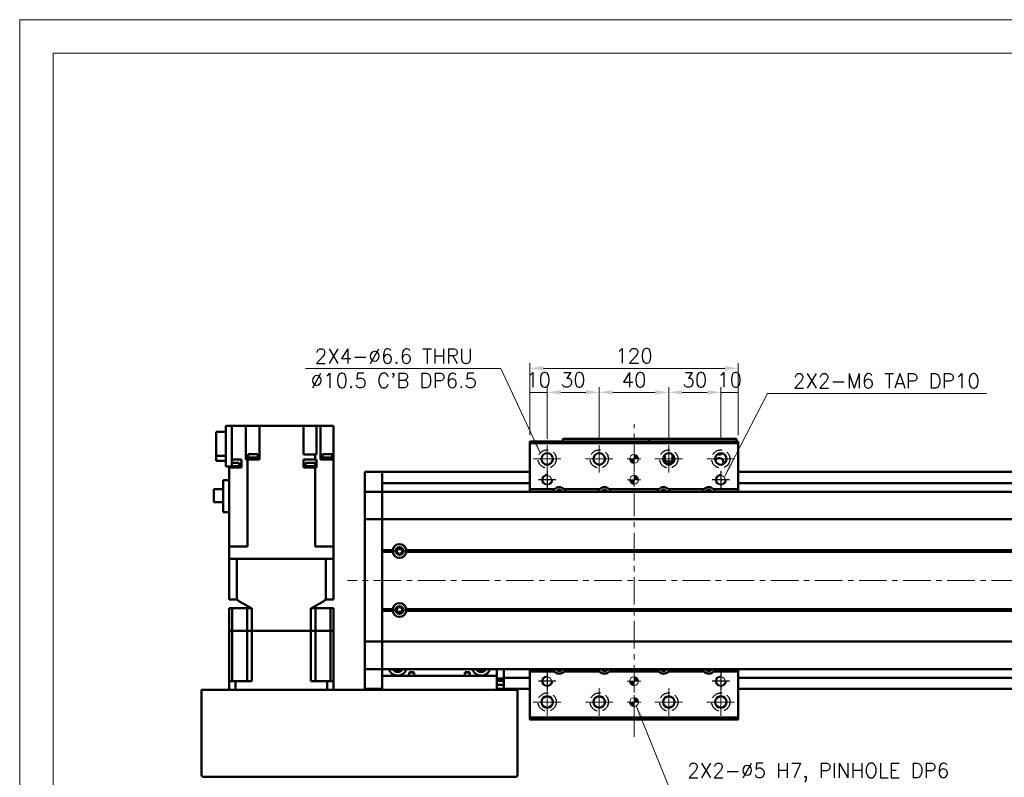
# Model space of a CAD drawing. Header units: millimetres. Extents: x 46891 to 50168, y 6223 to 9676.
# Tile 3 of 6: x 48547 to 49113, y 9239 to 9676. Entities that reach past the tile are written whole.
import ezdxf

# ---------------------------------------------------------------- set-up
doc = ezdxf.new("R2010")
doc.units = ezdxf.units.MM
doc.header["$LTSCALE"] = 0.5
doc.linetypes.add('CENTER', pattern=[50.8, 31.75, -6.35, 6.35, -6.35])
doc.linetypes.add('HIDDENX2', pattern=[19.05, 12.7, -6.35])
doc.layers.get('0').update_dxf_attribs({"lineweight": 20})
doc.layers.add('1', color=1, linetype='CENTER', lineweight=13)
doc.layers.add('외형선(ISO)', color=7, linetype='Continuous', lineweight=50)
doc.layers.add('2', color=2, linetype='HIDDENX2')
doc.layers.add('DIM', color=4, linetype='Continuous')
doc.styles.add('DSR TEXT', font='romans.shx', dxfattribs={"bigfont": 'whgtxt.shx'})
doc.styles.get("Standard").update_dxf_attribs({"font": 'romans.shx', "bigfont": 'whgtxt.shx'})
doc.dimstyles.new('DSR', dxfattribs={"dimscale": 2, "dimtxt": 3, "dimasz": 3, "dimexe": 0.5, "dimexo": 0.5, "dimgap": 0.5, "dimtad": 1, "dimdsep": 46, "dimtxsty": 'Standard', "dimcen": 2.5, "dimclrd": 4, "dimclre": 4, "dimclrt": 2, "dimadec": 0, "dimazin": 2, "dimtfac": 1, "dimtmove": 0, "dimatfit": 3, "dimfxl": 0, "dimlwd": -1, "dimlwe": -1, "dimarcsym": 0})

# ---------------------------------------------------------------- blocks, each defined once
blk = doc.blocks.new('A$C1C1952E1')
at = {"color": 1}
blk.add_lwpolyline([(0, 0), (420, 0), (420, 297), (0, 297)], close=True, dxfattribs=at)
at = {"color": 3}
blk.add_lwpolyline([(5, 5), (415, 5), (415, 292), (5, 292)], close=True, dxfattribs=at)
blk = doc.blocks.new('tap6')
blk.add_circle((0, 0), 2.5)
at = {"layer": 'DIM', "color": 1}
for p, q in [((-5.04, 0), (5.04, 0)), ((0, -5.04), (0, 5.04))]:
    blk.add_line(p, q, dxfattribs=at)
blk.add_arc((0, 0), 3, 263.303, 187.8802, dxfattribs=at)
blk = doc.blocks.new('A$C33E56CC6')
h = blk.add_hatch()
h.set_pattern_fill('ANSI31', color=256, style=0)
h.set_pattern_definition([(45, (-7065.45672, -6508.5399), (-0.0883883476, 0.0883883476), [])])
h.paths.add_polyline_path([(4, 6.5, 0.414214), (1.5, 4), (4, 4)])
h.paths.add_polyline_path([(6.5, 4), (4, 4), (4, 1.5, 0.414214)])
blk.add_circle((4, 4), 2.5)
at = {"layer": '1'}
for p, q in [((4, 0), (4, 8)), ((0, 4), (8, 4))]:
    blk.add_line(p, q, dxfattribs=at)
blk = doc.blocks.new('*D70')
at = {"color": 1, "linetype": 'ByBlock'}
for p, q in [((48840.29, 9436.32), (48840.29, 9464.07)), ((48850.29, 9461.07), (48840.29, 9461.07)), ((48850.29, 9434.32), (48850.29, 9464.07))]:
    blk.add_line(p, q, dxfattribs=at)
at = {"layer": 'Defpoints', "color": 0}
for p in [(48840.29, 9461.07), (48840.29, 9432.72), (48850.29, 9430.72)]:
    blk.add_point(p, dxfattribs=at)
at = {"color": 3, "insert": (48845.29, 9468.27), "char_height": 8.4, "attachment_point": 5, "style": 'DSR TEXT'}
blk.add_mtext('10', dxfattribs=at)
blk = doc.blocks.new('*D71')
at = {"color": 1, "linetype": 'ByBlock'}
for p, q in [((48850.29, 9434.32), (48850.29, 9464.07)), ((48872.49, 9461.07), (48858.09, 9461.07)), ((48880.29, 9434.32), (48880.29, 9464.07))]:
    blk.add_line(p, q, dxfattribs=at)
at = {"color": 1}
for points in [[(48858.09, 9462.37), (48858.09, 9459.77), (48850.29, 9461.07)], [(48872.49, 9462.37), (48872.49, 9459.77), (48880.29, 9461.07)]]:
    blk.add_solid(points, dxfattribs=at)
at = {"layer": 'Defpoints', "color": 0}
for p in [(48850.29, 9461.07), (48850.29, 9430.72), (48880.29, 9430.72)]:
    blk.add_point(p, dxfattribs=at)
at = {"color": 3, "insert": (48865.29, 9468.27), "char_height": 8.4, "attachment_point": 5, "style": 'DSR TEXT'}
blk.add_mtext('30', dxfattribs=at)
blk = doc.blocks.new('*D72')
at = {"color": 1, "linetype": 'ByBlock'}
for p, q in [((48880.29, 9434.32), (48880.29, 9464.07)), ((48888.09, 9461.07), (48912.49, 9461.07)), ((48920.29, 9434.32), (48920.29, 9464.07))]:
    blk.add_line(p, q, dxfattribs=at)
at = {"color": 1}
for points in [[(48888.09, 9462.37), (48888.09, 9459.77), (48880.29, 9461.07)], [(48912.49, 9462.37), (48912.49, 9459.77), (48920.29, 9461.07)]]:
    blk.add_solid(points, dxfattribs=at)
at = {"layer": 'Defpoints', "color": 0}
for p in [(48920.29, 9461.07), (48880.29, 9430.72), (48920.29, 9430.72)]:
    blk.add_point(p, dxfattribs=at)
at = {"color": 3, "insert": (48900.29, 9468.27), "char_height": 8.4, "attachment_point": 5, "style": 'DSR TEXT'}
blk.add_mtext('40', dxfattribs=at)
blk = doc.blocks.new('*D73')
at = {"color": 1, "linetype": 'ByBlock'}
for p, q in [((48920.29, 9434.32), (48920.29, 9464.07)), ((48928.09, 9461.07), (48942.49, 9461.07)), ((48950.29, 9434.32), (48950.29, 9464.07))]:
    blk.add_line(p, q, dxfattribs=at)
at = {"color": 1}
for points in [[(48928.09, 9462.37), (48928.09, 9459.77), (48920.29, 9461.07)], [(48942.49, 9462.37), (48942.49, 9459.77), (48950.29, 9461.07)]]:
    blk.add_solid(points, dxfattribs=at)
at = {"layer": 'Defpoints', "color": 0}
for p in [(48950.29, 9461.07), (48920.29, 9430.72), (48950.29, 9430.72)]:
    blk.add_point(p, dxfattribs=at)
at = {"color": 3, "insert": (48935.29, 9468.27), "char_height": 8.4, "attachment_point": 5, "style": 'DSR TEXT'}
blk.add_mtext('30', dxfattribs=at)
blk = doc.blocks.new('*D74')
at = {"color": 1, "linetype": 'ByBlock'}
for p, q in [((48950.29, 9434.32), (48950.29, 9464.07)), ((48950.29, 9461.07), (48960.29, 9461.07)), ((48960.29, 9436.32), (48960.29, 9464.07))]:
    blk.add_line(p, q, dxfattribs=at)
at = {"layer": 'Defpoints', "color": 0}
for p in [(48960.29, 9461.07), (48960.29, 9432.72), (48950.29, 9430.72)]:
    blk.add_point(p, dxfattribs=at)
at = {"color": 3, "insert": (48955.29, 9468.27), "char_height": 8.4, "attachment_point": 5, "style": 'DSR TEXT'}
blk.add_mtext('10', dxfattribs=at)
blk = doc.blocks.new('*D75')
at = {"color": 1, "linetype": 'ByBlock'}
for p, q in [((48840.29, 9436.32), (48840.29, 9477.88)), ((48960.29, 9436.32), (48960.29, 9477.88)), ((48952.49, 9474.88), (48848.09, 9474.88))]:
    blk.add_line(p, q, dxfattribs=at)
at = {"color": 1}
for points in [[(48848.09, 9476.18), (48848.09, 9473.58), (48840.29, 9474.88)], [(48952.49, 9476.18), (48952.49, 9473.58), (48960.29, 9474.88)]]:
    blk.add_solid(points, dxfattribs=at)
at = {"layer": 'Defpoints', "color": 0}
for p in [(48840.29, 9474.88), (48840.29, 9432.72), (48960.29, 9432.72)]:
    blk.add_point(p, dxfattribs=at)
at = {"color": 3, "insert": (48900.29, 9482.08), "char_height": 8.4, "attachment_point": 5, "style": 'DSR TEXT'}
blk.add_mtext('120', dxfattribs=at)

msp = doc.modelspace()

# ---------------------------------------------------------------- linework, layer by layer
at = {"layer": '1'}
for p, q in [((48900.28843, 9262.7159), (48900.28843, 9442.7159)), ((48850.28843, 9430.7159), (48850.28843, 9414.7159)), ((48880.28843, 9430.7159), (48880.28843, 9414.7159)), ((48920.28843, 9430.7159), (48920.28843, 9414.7159)), ((48842.28843, 9422.7159), (48858.28843, 9422.7159)), ((48872.28843, 9422.7159), (48888.28843, 9422.7159)), ((48912.28843, 9422.7159), (48928.28843, 9422.7159)), ((48942.28843, 9422.7159), (48958.28843, 9422.7159)), ((49655.28843, 9352.7159), (48735.28843, 9352.7159)), ((48850.28843, 9290.7159), (48850.28843, 9274.7159)), ((48880.28843, 9290.7159), (48880.28843, 9274.7159)), ((48920.28843, 9290.7159), (48920.28843, 9274.7159)), ((48950.28843, 9290.7159), (48950.28843, 9274.7159)), ((48842.28843, 9282.7159), (48858.28843, 9282.7159)), ((48872.28843, 9282.7159), (48888.28843, 9282.7159)), ((48912.28843, 9282.7159), (48928.28843, 9282.7159)), ((48942.28843, 9282.7159), (48958.28843, 9282.7159))]:
    msp.add_line(p, q, dxfattribs=at)
at = {"layer": '2'}
for centre in [(48850.28843, 9422.7159), (48880.28843, 9422.7159), (48920.28843, 9422.7159), (48950.28843, 9422.7159), (48850.28843, 9282.7159), (48880.28843, 9282.7159), (48920.28843, 9282.7159), (48950.28843, 9282.7159)]:
    msp.add_circle(centre, 5.25, dxfattribs=at)
at = {"layer": '외형선(ISO)'}
for p, q in [((48659.78843, 9424.58821), (48659.78843, 9438.41584)), ((48659.78843, 9438.41584), (48665.28843, 9438.41584)), ((48668.78843, 9441.8159), (48665.28843, 9441.8159)), ((48665.28843, 9441.8159), (48665.28843, 9418.3159)), ((48672.84841, 9441.8159), (48668.78843, 9441.8159)), ((48668.78843, 9418.3159), (48668.78843, 9441.8159)), ((48672.84841, 9441.8159), (48676.78035, 9441.8159)), ((48681.28843, 9441.8159), (48676.78035, 9441.8159)), ((48676.78035, 9441.8159), (48676.78035, 9422.3159)), ((48681.28843, 9441.8159), (48684.78843, 9441.8159)), ((48710.08843, 9441.8159), (48684.78843, 9441.8159)), ((48684.78843, 9422.3159), (48684.78843, 9441.8159)), ((48710.08843, 9441.8159), (48713.58843, 9441.8159)), ((48710.08843, 9425.3159), (48710.08843, 9441.8159)), ((48717.56706, 9441.8159), (48713.58843, 9441.8159)), ((48717.56706, 9441.8159), (48719.78843, 9441.8159)), ((48717.56706, 9425.3159), (48717.56706, 9441.8159)), ((48719.78843, 9441.8159), (48723.28843, 9441.8159)), ((48719.78843, 9422.3159), (48719.78843, 9441.8159)), ((48727.28843, 9441.8159), (48723.28843, 9441.8159)), ((48727.28843, 9422.3159), (48727.28843, 9441.8159)), ((48840.28843, 9432.7159), (48840.28843, 9431.7159)), ((48840.28843, 9432.7159), (48960.28843, 9432.7159)), ((48840.28843, 9431.7159), (48840.28843, 9405.2159)), ((48960.28843, 9431.7159), (48840.28843, 9431.7159)), ((48859.28843, 9434.21588), (48859.28843, 9434.21586)), ((48859.28843, 9434.21588), (48909.28843, 9434.21588)), ((48859.28843, 9432.7159), (48859.28843, 9434.21586)), ((48862.28843, 9434.21585), (48906.28843, 9434.21585)), ((48909.28843, 9434.21588), (48909.28843, 9434.21586)), ((48909.28843, 9434.21588), (48959.28843, 9434.21588)), ((48909.28843, 9434.21586), (48909.28843, 9432.7159)), ((48909.28843, 9432.7159), (48909.28843, 9434.21586)), ((48912.28843, 9434.21585), (48956.28843, 9434.21585)), ((48959.28843, 9434.21586), (48959.28843, 9432.7159)), ((48960.28843, 9431.7159), (48960.28843, 9432.7159)), ((48960.28843, 9431.7159), (48960.28843, 9432.7159)), ((48960.28843, 9405.2159), (48960.28843, 9431.7159)), ((48683.79247, 9425.5159), (48678.19247, 9425.5159)), ((48678.19247, 9423.5159), (48678.19247, 9425.5159)), ((48683.79247, 9423.5159), (48683.79247, 9425.5159)), ((48710.08843, 9425.3159), (48716.8478, 9425.3159)), ((48716.8478, 9425.3159), (48716.8478, 9422.3159)), ((48717.24711, 9425.3159), (48716.8478, 9425.3159)), ((48717.24711, 9425.3159), (48717.56706, 9425.3159)), ((48726.57714, 9425.5159), (48720.97714, 9425.5159)), ((48720.97714, 9423.5159), (48720.97714, 9425.5159)), ((48726.57714, 9423.5159), (48726.57714, 9425.5159)), ((48665.28843, 9424.58821), (48659.78843, 9424.58821)), ((48659.78843, 9421.61595), (48659.78843, 9424.58821)), ((48659.78843, 9421.61595), (48665.28843, 9421.61595)), ((48668.78843, 9422.3159), (48672.84841, 9422.3159)), ((48673.00352, 9420.5159), (48668.78843, 9420.5159)), ((48674.28378, 9422.3159), (48672.84841, 9422.3159)), ((48673.00352, 9418.5159), (48673.00352, 9420.5159)), ((48674.28378, 9417.8159), (48674.28378, 9422.3159)), ((48676.78035, 9422.3159), (48677.32976, 9422.3159)), ((48677.72907, 9422.3159), (48677.32976, 9422.3159)), ((48677.72907, 9372.2159), (48677.72907, 9422.3159)), ((48677.72907, 9422.3159), (48684.78843, 9422.3159)), ((48683.99247, 9422.8159), (48677.99247, 9422.8159)), ((48677.99247, 9422.3159), (48677.99247, 9422.8159)), ((48683.94247, 9423.5159), (48678.04247, 9423.5159)), ((48678.04247, 9422.8159), (48678.04247, 9423.5159)), ((48683.94247, 9422.8159), (48683.94247, 9423.5159)), ((48683.99247, 9422.3159), (48683.99247, 9422.8159)), ((48716.8478, 9422.3159), (48710.08843, 9422.3159)), ((48710.08843, 9422.3159), (48710.08843, 9417.8159)), ((48716.75119, 9420.5159), (48711.15119, 9420.5159)), ((48711.15119, 9418.5159), (48711.15119, 9420.5159)), ((48716.75119, 9418.5159), (48716.75119, 9420.5159)), ((48716.8478, 9422.3159), (48717.24711, 9422.3159)), ((48717.56706, 9422.3159), (48717.24711, 9422.3159)), ((48717.56706, 9417.8159), (48717.56706, 9422.3159)), ((48719.78843, 9422.3159), (48721.72845, 9422.3159)), ((48726.77714, 9422.8159), (48720.77714, 9422.8159)), ((48720.77714, 9422.3159), (48720.77714, 9422.8159)), ((48726.72714, 9423.5159), (48720.82714, 9423.5159)), ((48720.82714, 9422.8159), (48720.82714, 9423.5159)), ((48727.28843, 9422.3159), (48721.72845, 9422.3159)), ((48726.72714, 9422.8159), (48726.72714, 9423.5159)), ((48726.77714, 9422.3159), (48726.77714, 9422.8159)), ((48727.28843, 9372.2159), (48727.28843, 9422.3159)), ((48917.28843, 9421.34113), (48917.28843, 9424.09067)), ((48917.78843, 9421.21589), (48917.34905, 9421.21589)), ((48923.2278, 9421.21587), (48917.34906, 9421.21587)), ((48917.78843, 9424.86997), (48917.78843, 9421.21589)), ((48917.78843, 9421.21589), (48918.08843, 9421.21589)), ((48918.08843, 9421.21589), (48918.08843, 9425.17558)), ((48922.48843, 9421.21589), (48918.08843, 9421.21589)), ((48919.68843, 9419.81587), (48919.88843, 9419.81587)), ((48919.87545, 9419.44185), (48919.68843, 9419.81587)), ((48919.88843, 9420.21587), (48920.68843, 9420.21587)), ((48919.88843, 9419.81587), (48919.88843, 9420.21587)), ((48920.68843, 9420.21587), (48920.68843, 9419.81587)), ((48920.68843, 9419.81587), (48920.88843, 9419.81587)), ((48920.88843, 9419.81587), (48920.70142, 9419.44185)), ((48922.48843, 9425.17558), (48922.48843, 9421.21589)), ((48922.48843, 9421.21589), (48922.78843, 9421.21589)), ((48922.78843, 9421.21589), (48922.78843, 9424.86997)), ((48923.22781, 9421.21589), (48922.78843, 9421.21589)), ((48923.28843, 9421.34113), (48923.28843, 9424.09067)), ((48665.28843, 9418.3159), (48668.78843, 9418.3159)), ((48667.25352, 9417.8159), (48667.25352, 9418.3159)), ((48667.25352, 9417.8159), (48667.28843, 9417.8159)), ((48672.84841, 9417.8159), (48667.28843, 9417.8159)), ((48667.28843, 9372.2159), (48667.28843, 9417.8159)), ((48673.15352, 9418.5159), (48668.78843, 9418.5159)), ((48672.84841, 9417.8159), (48674.28378, 9417.8159)), ((48673.15352, 9417.8159), (48673.15352, 9418.5159)), ((48713.49865, 9417.8159), (48710.08843, 9417.8159)), ((48716.90119, 9418.5159), (48711.00119, 9418.5159)), ((48711.00119, 9417.8159), (48711.00119, 9418.5159)), ((48713.49865, 9417.8159), (48714.40372, 9417.8159)), ((48716.8478, 9417.8159), (48714.40372, 9417.8159)), ((48717.24711, 9417.8159), (48716.8478, 9417.8159)), ((48716.8478, 9372.2159), (48716.8478, 9417.8159)), ((48716.90119, 9417.8159), (48716.90119, 9418.5159)), ((48717.24711, 9417.8159), (48717.56706, 9417.8159)), ((48727.32335, 9418.5159), (48727.28843, 9418.5159)), ((48727.28843, 9417.8159), (48727.32335, 9417.8159)), ((48727.32335, 9417.8159), (48727.32335, 9418.5159)), ((48745.28843, 9412.2159), (48745.28843, 9415.2159)), ((48755.28843, 9415.2159), (48745.28843, 9415.2159)), ((48755.28843, 9412.2159), (48755.28843, 9415.2159)), ((48840.28843, 9415.2159), (48755.28843, 9415.2159)), ((48755.28843, 9415.2159), (48755.28843, 9412.2159)), ((49635.28843, 9415.2159), (48960.28843, 9415.2159)), ((48663.88843, 9392.1159), (48663.88843, 9410.4659)), ((48667.28843, 9410.4659), (48663.88843, 9410.4659)), ((48745.28843, 9412.2159), (48745.28843, 9410.35573)), ((48745.28843, 9410.35573), (48745.28843, 9409.44777)), ((48745.28843, 9409.44777), (48745.28843, 9404.1761)), ((48755.28843, 9412.2159), (48755.28843, 9410.35573)), ((48755.28843, 9410.35573), (48755.28843, 9412.2159)), ((48755.28843, 9409.44777), (48755.28843, 9410.35573)), ((48755.28843, 9404.1761), (48755.28843, 9409.44777)), ((48840.28843, 9408.7159), (48755.28843, 9408.7159)), ((49635.28843, 9408.7159), (48960.28843, 9408.7159)), ((48658.48843, 9397.8909), (48658.48843, 9405.3409)), ((48658.48843, 9405.3409), (48663.88843, 9405.3409)), ((48745.28843, 9404.1761), (48745.28843, 9403.7159)), ((48745.28843, 9401.0074), (48745.28843, 9403.7159)), ((48755.28843, 9403.7159), (48745.28843, 9403.7159)), ((48755.28843, 9403.7159), (48755.28843, 9404.1761)), ((48755.28843, 9403.7159), (48755.28843, 9401.0074)), ((48755.28843, 9401.0074), (48755.28843, 9403.7159)), ((48755.28843, 9403.7159), (49635.28843, 9403.7159)), ((48854.49335, 9405.2159), (48840.28843, 9405.2159)), ((48840.28843, 9405.2159), (48840.28843, 9403.7159)), ((48880.49335, 9405.2159), (48860.08352, 9405.2159)), ((48914.49335, 9405.2159), (48886.08352, 9405.2159)), ((48940.49335, 9405.2159), (48920.08352, 9405.2159)), ((48960.28843, 9405.2159), (48946.08352, 9405.2159)), ((48960.28843, 9403.7159), (48960.28843, 9405.2159)), ((48663.88843, 9397.8909), (48658.48843, 9397.8909)), ((48745.28843, 9388.4074), (48745.28843, 9401.0074)), ((48755.28843, 9401.0074), (48755.28843, 9388.4074)), ((48755.28843, 9388.4074), (48755.28843, 9401.0074)), ((48663.88843, 9392.1159), (48667.28843, 9392.1159)), ((48745.28843, 9388.4074), (48745.28843, 9387.94331)), ((48745.28843, 9385.94331), (48745.28843, 9387.94331)), ((48755.28843, 9387.94331), (48745.28843, 9387.94331)), ((48745.28843, 9385.94331), (48745.28843, 9319.48849)), ((48755.28843, 9387.94331), (48755.28843, 9388.4074)), ((48755.28843, 9388.4074), (48755.28843, 9387.94331)), ((48755.28843, 9387.94331), (48755.28843, 9385.94331)), ((48755.28843, 9385.94331), (48755.28843, 9387.94331)), ((48755.28843, 9387.94331), (49635.28843, 9387.94331)), ((48755.28843, 9319.48849), (48755.28843, 9385.94331)), ((48755.28843, 9385.94331), (48755.28843, 9370.2159)), ((48671.78843, 9372.2159), (48667.28843, 9372.2159)), ((48667.28843, 9372.2159), (48667.28843, 9365.2159)), ((48671.78843, 9372.2159), (48677.72907, 9372.2159)), ((48716.8478, 9372.2159), (48722.78843, 9372.2159)), ((48727.28843, 9372.2159), (48722.78843, 9372.2159)), ((48727.28843, 9372.2159), (48727.28843, 9365.2159)), ((48755.28843, 9370.2159), (48761.31981, 9370.2159)), ((48755.28843, 9369.7159), (48761.78843, 9369.7159)), ((48755.28843, 9369.2159), (48761.31981, 9369.2159)), ((48755.28843, 9369.2159), (48755.28843, 9336.2159)), ((48766.56422, 9370.7159), (48764.01264, 9370.7159)), ((48768.78843, 9369.7159), (49621.78843, 9369.7159)), ((48769.25706, 9370.2159), (49621.31981, 9370.2159)), ((48769.25706, 9369.2159), (49621.31981, 9369.2159)), ((48667.28843, 9341.7159), (48667.28843, 9365.2159)), ((48667.28843, 9365.2159), (48667.2929, 9365.2159)), ((48667.2929, 9365.2159), (48671.58788, 9365.2159)), ((48671.58788, 9365.2159), (48671.5931, 9365.2159)), ((48671.5931, 9341.7159), (48671.5931, 9365.2159)), ((48722.98376, 9365.2159), (48671.5931, 9365.2159)), ((48671.78843, 9365.2159), (48722.78843, 9365.2159)), ((48722.98376, 9341.7159), (48722.98376, 9365.2159)), ((48722.98376, 9365.2159), (48722.98898, 9365.2159)), ((48722.98898, 9365.2159), (48727.28396, 9365.2159)), ((48727.28396, 9365.2159), (48727.28843, 9365.2159)), ((48727.28843, 9341.7159), (48727.28843, 9365.2159)), ((48667.28843, 9341.7159), (48671.5931, 9341.7159)), ((48722.98376, 9341.7159), (48727.28843, 9341.7159)), ((48667.28843, 9336.7159), (48669.00085, 9336.7159)), ((48667.28843, 9323.7159), (48667.28843, 9336.7159)), ((48677.53843, 9336.7159), (48669.00085, 9336.7159)), ((48669.00085, 9323.7159), (48669.00085, 9336.7159)), ((48677.53843, 9336.7159), (48680.25171, 9336.7159)), ((48677.53843, 9323.7159), (48677.53843, 9336.7159)), ((48680.25171, 9323.7159), (48680.25171, 9336.7159)), ((48714.32516, 9336.7159), (48717.03843, 9336.7159)), ((48714.32516, 9323.7159), (48714.32516, 9336.7159)), ((48717.03843, 9336.7159), (48725.57602, 9336.7159)), ((48717.03843, 9323.7159), (48717.03843, 9336.7159)), ((48725.57602, 9336.7159), (48727.28843, 9336.7159)), ((48725.57602, 9323.7159), (48725.57602, 9336.7159)), ((48727.28843, 9323.7159), (48727.28843, 9336.7159)), ((48755.28843, 9336.2159), (48761.31981, 9336.2159)), ((48755.28843, 9335.7159), (48761.78843, 9335.7159)), ((48755.28843, 9335.2159), (48761.31981, 9335.2159)), ((48755.28843, 9335.2159), (48755.28843, 9319.48849)), ((48766.56422, 9334.7159), (48764.01264, 9334.7159)), ((48768.78843, 9335.7159), (49621.78843, 9335.7159)), ((48769.25706, 9336.2159), (49621.31981, 9336.2159)), ((48769.25706, 9335.2159), (49621.31981, 9335.2159)), ((48669.00085, 9323.7159), (48667.28843, 9323.7159)), ((48667.28843, 9323.7159), (48667.28843, 9294.7159)), ((48667.28843, 9323.7159), (48669.00085, 9323.7159)), ((48672.53843, 9323.7159), (48669.00085, 9323.7159)), ((48669.00085, 9294.7159), (48669.00085, 9323.7159)), ((48672.53843, 9323.7159), (48669.00085, 9323.7159)), ((48677.53843, 9323.7159), (48672.53843, 9323.7159)), ((48677.53843, 9323.7159), (48672.53843, 9323.7159)), ((48680.25171, 9323.7159), (48677.53843, 9323.7159)), ((48677.53843, 9294.7159), (48677.53843, 9323.7159)), ((48677.53843, 9323.7159), (48680.25171, 9323.7159)), ((48714.32516, 9323.7159), (48680.25171, 9323.7159)), ((48680.25171, 9323.7159), (48680.25171, 9294.7159)), ((48714.32516, 9323.7159), (48680.25171, 9323.7159)), ((48717.03843, 9323.7159), (48714.32516, 9323.7159)), ((48714.32516, 9323.7159), (48714.32516, 9294.7159)), ((48714.32516, 9323.7159), (48717.03843, 9323.7159)), ((48722.03843, 9323.7159), (48717.03843, 9323.7159)), ((48717.03843, 9294.7159), (48717.03843, 9323.7159)), ((48722.03843, 9323.7159), (48717.03843, 9323.7159)), ((48725.57602, 9323.7159), (48722.03843, 9323.7159)), ((48725.57602, 9323.7159), (48722.03843, 9323.7159)), ((48727.28843, 9323.7159), (48725.57602, 9323.7159)), ((48725.57602, 9294.7159), (48725.57602, 9323.7159)), ((48725.57602, 9323.7159), (48727.28843, 9323.7159)), ((48727.28843, 9323.7159), (48727.28843, 9294.7159)), ((48745.28843, 9317.48849), (48745.28843, 9319.48849)), ((48755.28843, 9319.48849), (48755.28843, 9317.48849)), ((48755.28843, 9317.48849), (48755.28843, 9319.48849)), ((48745.28843, 9317.48849), (48745.28843, 9317.0244)), ((48755.28843, 9317.48849), (48745.28843, 9317.48849)), ((48745.28843, 9304.4244), (48745.28843, 9317.0244)), ((48755.28843, 9317.0244), (48755.28843, 9317.48849)), ((48755.28843, 9317.48849), (48755.28843, 9317.0244)), ((48755.28843, 9317.48849), (49635.28843, 9317.48849)), ((48755.28843, 9317.0244), (48755.28843, 9304.4244)), ((48755.28843, 9304.4244), (48755.28843, 9317.0244)), ((48745.28843, 9301.7159), (48745.28843, 9304.4244)), ((48745.28843, 9301.7159), (48745.28843, 9301.2557)), ((48755.28843, 9301.7159), (48745.28843, 9301.7159)), ((48745.28843, 9301.2557), (48745.28843, 9295.98403)), ((48755.28843, 9304.4244), (48755.28843, 9301.7159)), ((48755.28843, 9301.7159), (48755.28843, 9304.4244)), ((48755.28843, 9301.7159), (48755.28843, 9297.7159)), ((48755.28843, 9301.7159), (49635.28843, 9301.7159)), ((48821.28843, 9297.7159), (48821.28843, 9301.7159)), ((48825.28843, 9300.7159), (48825.28843, 9301.7159)), ((48825.28843, 9296.7159), (48825.28843, 9300.7159)), ((48840.28843, 9301.7159), (48840.28843, 9300.2159)), ((48960.28843, 9300.2159), (48960.28843, 9301.7159)), ((48745.28843, 9295.98403), (48745.28843, 9295.07607)), ((48745.28843, 9295.07607), (48745.28843, 9293.2159)), ((48755.28843, 9297.7159), (48821.28843, 9297.7159)), ((48755.28843, 9289.7159), (48755.28843, 9297.7159)), ((48773.7182, 9299.7159), (48770.85867, 9299.7159)), ((48770.85867, 9299.7159), (48770.85867, 9297.7159)), ((48773.7182, 9297.7159), (48773.7182, 9299.7159)), ((48805.7182, 9299.7159), (48802.85867, 9299.7159)), ((48802.85867, 9299.7159), (48802.85867, 9297.7159)), ((48805.7182, 9297.7159), (48805.7182, 9299.7159)), ((48821.28843, 9297.7159), (48821.28843, 9289.7159)), ((48821.28843, 9296.2117), (48825.28843, 9296.2117)), ((48825.28843, 9296.7159), (48825.28843, 9295.7159)), ((48840.28843, 9296.7159), (48825.28843, 9296.7159)), ((48825.28843, 9293.2159), (48825.28843, 9295.7159)), ((48840.28843, 9300.2159), (48854.49335, 9300.2159)), ((48840.28843, 9300.2159), (48840.28843, 9273.7159)), ((48860.08352, 9300.2159), (48880.49335, 9300.2159)), ((48886.08352, 9300.2159), (48914.49335, 9300.2159)), ((48920.08352, 9300.2159), (48940.49335, 9300.2159)), ((48946.08352, 9300.2159), (48960.28843, 9300.2159)), ((48960.28843, 9273.7159), (48960.28843, 9300.2159)), ((49635.28843, 9296.7159), (48960.28843, 9296.7159)), ((48652.28843, 9289.7159), (48651.28843, 9289.7159)), ((48651.28843, 9240.7159), (48651.28843, 9289.7159)), ((48832.28843, 9289.7159), (48652.28843, 9289.7159)), ((48667.28843, 9294.7159), (48670.83092, 9294.7159)), ((48667.28843, 9289.7159), (48667.28843, 9294.7159)), ((48680.25171, 9294.7159), (48670.83092, 9294.7159)), ((48670.83092, 9289.7159), (48670.83092, 9294.7159)), ((48723.74595, 9294.7159), (48714.32516, 9294.7159)), ((48723.74595, 9294.7159), (48727.28843, 9294.7159)), ((48723.74595, 9289.7159), (48723.74595, 9294.7159)), ((48727.28843, 9289.7159), (48727.28843, 9294.7159)), ((48745.28843, 9290.2159), (48745.28843, 9293.2159)), ((48755.28843, 9290.2159), (48745.28843, 9290.2159)), ((48825.28843, 9294.9159), (48821.28843, 9294.9159)), ((48825.28843, 9292.6159), (48821.28843, 9292.6159)), ((48825.28843, 9290.2159), (48821.28843, 9290.2159)), ((48825.28843, 9293.2159), (48825.28843, 9290.2159)), ((48840.28843, 9290.2159), (48825.28843, 9290.2159)), ((48833.28843, 9289.7159), (48832.28843, 9289.7159)), ((48833.28843, 9289.7159), (48833.28843, 9240.7159)), ((49635.28843, 9290.2159), (48960.28843, 9290.2159)), ((48840.28843, 9273.7159), (48840.28843, 9272.7159)), ((48840.28843, 9273.7159), (48960.28843, 9273.7159)), ((48840.28843, 9272.7159), (48960.28843, 9272.7159)), ((48960.28843, 9272.7159), (48960.28843, 9273.7159)), ((48832.28843, 9239.7159), (48652.28843, 9239.7159))]:
    msp.add_line(p, q, dxfattribs=at)
for centre, radius in [((48850.28843, 9422.7159), 3.3), ((48880.28843, 9422.7159), 3.3), ((48920.28843, 9422.7159), 3.3), ((48950.28843, 9422.7159), 3.3), ((48765.28843, 9369.7159), 2.25), ((48765.28843, 9369.7159), 1.621), ((48765.28843, 9335.7159), 2.25), ((48765.28843, 9335.7159), 1.621), ((48850.28843, 9282.7159), 3.3), ((48880.28843, 9282.7159), 3.3), ((48920.28843, 9282.7159), 3.3), ((48950.28843, 9282.7159), 3.3)]:
    msp.add_circle(centre, radius, dxfattribs=at)
for centre, radius, start, end in [((48949.28843, 9427.7159), 2.5, 248.2192296, 314.4006523), ((48949.28843, 9420.7159), 2.5, 335.2802767, 151.5897093), ((48857.28843, 9402.7159), 3.75, 138.1896853, 164.5340373), ((48857.28843, 9402.7159), 3.75, 41.8103149, 138.1896851), ((48857.28843, 9402.7159), 2.25, 26.3877153, 153.6122847), ((48857.28843, 9402.7159), 2, 29.9999015, 150.0000985), ((48857.28843, 9402.7159), 3.75, 15.4659627, 41.8103147), ((48883.28843, 9402.7159), 3.75, 138.1896853, 164.5340373), ((48883.28843, 9402.7159), 3.75, 41.8103149, 138.1896851), ((48883.28843, 9402.7159), 2.25, 26.3877153, 153.6122847), ((48883.28843, 9402.7159), 2, 29.9999015, 150.0000985), ((48883.28843, 9402.7159), 3.75, 15.4659627, 41.8103147), ((48917.28843, 9402.7159), 3.75, 138.1896853, 164.5340373), ((48917.28843, 9402.7159), 3.75, 41.8103149, 138.1896851), ((48917.28843, 9402.7159), 2.25, 26.3877153, 153.6122847), ((48917.28843, 9402.7159), 2, 29.9999015, 150.0000985), ((48917.28843, 9402.7159), 3.75, 15.4659627, 41.8103147), ((48943.28843, 9402.7159), 3.75, 138.1896853, 164.5340373), ((48943.28843, 9402.7159), 3.75, 41.8103149, 138.1896851), ((48943.28843, 9402.7159), 2.25, 26.3877153, 153.6122847), ((48943.28843, 9402.7159), 2, 29.9999015, 150.0000985), ((48943.28843, 9402.7159), 3.75, 15.4659627, 41.8103147), ((48765.28843, 9369.7159), 4, 7.1807557, 172.8192443), ((48765.28843, 9369.7159), 4, 187.1807558, 352.8192442), ((48765.28843, 9335.7159), 4, 7.1807558, 172.8192442), ((48765.28843, 9335.7159), 4, 187.1807558, 352.8192442), ((48764.28843, 9303.2159), 5.25, 196.6015494, 343.3984506), ((48764.28843, 9303.2159), 3.3, 207.0356914, 332.9643086), ((48764.28843, 9303.2159), 2.4585, 217.5987674, 322.4012326), ((48812.28843, 9303.2159), 5.25, 196.6015494, 343.3984506), ((48812.28843, 9303.2159), 3.3, 207.0356914, 332.9643086), ((48812.28843, 9303.2159), 2.4585, 217.5987674, 322.4012326), ((48857.28843, 9302.7159), 3.75, 195.4660572, 221.8103147), ((48857.28843, 9302.7159), 2.25, 206.3878847, 333.6121153), ((48857.28843, 9302.7159), 2, 210.0000986, 329.9999014), ((48857.28843, 9302.7159), 3.75, 318.1896853, 344.5339428), ((48883.28843, 9302.7159), 3.75, 195.4660572, 221.8103147), ((48883.28843, 9302.7159), 2.25, 206.3878847, 333.6121153), ((48883.28843, 9302.7159), 2, 210.0000986, 329.9999014), ((48883.28843, 9302.7159), 3.75, 318.1896853, 344.5339428), ((48917.28843, 9302.7159), 3.75, 195.4660572, 221.8103147), ((48917.28843, 9302.7159), 2.25, 206.3878847, 333.6121153), ((48917.28843, 9302.7159), 2, 210.0000986, 329.9999014), ((48917.28843, 9302.7159), 3.75, 318.1896853, 344.5339428), ((48943.28843, 9302.7159), 3.75, 195.4660572, 221.8103147), ((48943.28843, 9302.7159), 2.25, 206.3878847, 333.6121153), ((48943.28843, 9302.7159), 2, 210.0000986, 329.9999014), ((48943.28843, 9302.7159), 3.75, 318.1896853, 344.5339428), ((48857.28843, 9302.7159), 3.75, 221.8103149, 318.1896851), ((48883.28843, 9302.7159), 3.75, 221.8103149, 318.1896851), ((48917.28843, 9302.7159), 3.75, 221.8103149, 318.1896851), ((48943.28843, 9302.7159), 3.75, 221.8103149, 318.1896851), ((48652.28843, 9240.7159), 1, 180, 270), ((48832.28843, 9240.7159), 1, 270, 0)]:
    msp.add_arc(centre, radius, start, end, dxfattribs=at)
at = {"layer": '외형선(ISO)', "extrusion": (0, 0, -1)}
for centre, major_axis, start_param, end_param in [((48862.28843, 9434.21586), (-3, 0), 4.712389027, 6.283185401), ((48906.28843, 9434.21586), (3, 0), 0, 1.570796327), ((48912.28843, 9434.21586), (-3, 0), 4.712389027, 6.283185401), ((48956.28843, 9434.21586), (3, 0), 0, 1.570796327)]:
    msp.add_ellipse(centre, major_axis=major_axis, ratio=0.00001, start_param=start_param, end_param=end_param, dxfattribs=at)
at = {"layer": '외형선(ISO)'}
for points in [[(48761.31981, 9370.2159), (48761.55412, 9369.95021), (48761.78843, 9369.7159)], [(48761.78843, 9369.7159), (48761.55412, 9369.48159), (48761.31981, 9369.2159)], [(48768.78843, 9369.7159), (48769.02275, 9369.95021), (48769.25706, 9370.2159)], [(48769.25706, 9369.2159), (48769.02275, 9369.48159), (48768.78843, 9369.7159)], [(48761.31981, 9336.2159), (48761.55412, 9335.95021), (48761.78843, 9335.7159)], [(48761.78843, 9335.7159), (48761.55412, 9335.48159), (48761.31981, 9335.2159)], [(48768.78843, 9335.7159), (48769.02275, 9335.95021), (48769.25706, 9336.2159)], [(48769.25706, 9335.2159), (48769.02275, 9335.48159), (48768.78843, 9335.7159)]]:
    msp.add_open_spline(points, degree=2, dxfattribs=at)
for points, weights in [([(48680.25171, 9336.7159), (48676.21493, 9338.70933), (48671.5931, 9341.7159)], [1.45736434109, 1.41367336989, 1.35251798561]), ([(48722.98376, 9341.7159), (48718.36194, 9338.70933), (48714.32516, 9336.7159)], [1.35251798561, 1.41367336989, 1.45736434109]), ([(48773.7182, 9299.7159), (48772.28843, 9300.21551), (48770.85867, 9299.7159)], [1, 1.22925, 1]), ([(48805.7182, 9299.7159), (48804.28843, 9300.21551), (48802.85867, 9299.7159)], [1, 1.22925, 1])]:
    msp.add_rational_spline(points, weights, degree=2, dxfattribs=at)

# ---------------------------------------------------------------- block references
at = {"xscale": 3.861000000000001, "yscale": 3.861000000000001, "zscale": 3.861000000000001}
msp.add_blockref('A$C1C1952E1', (48546.67132, 8528.99552), dxfattribs=at)
at = {"xscale": -1}
for name, p, rotation in [('A$C33E56CC6', (48896.28843, 9426.7159), 180), ('tap6', (48850.28843, 9410.7159), 90), ('A$C33E56CC6', (48896.28843, 9414.7159), 180), ('tap6', (48950.28843, 9410.7159), 90), ('tap6', (48850.28843, 9294.7159), 90), ('A$C33E56CC6', (48896.28843, 9298.7159), 180), ('tap6', (48950.28843, 9294.7159), 90), ('A$C33E56CC6', (48896.28843, 9286.7159), 180)]:
    msp.add_blockref(name, p, dxfattribs=dict(at, rotation=rotation))

# ---------------------------------------------------------------- texts
at = {"color": 3, "char_height": 8.4, "style": 'DSR TEXT'}
for s, insert, attachment_point in [("2X4-%%C6.6 THRU\\P%%C10.5 C'B DP6.5", (48761.99597, 9474.90131), 5), ('2X2-M6 TAP DP10', (49045.57997, 9467.64213), 5), ('2X2-%%C5 H7, PINHOLE DP6', (48930.92763, 9247.51468), 1)]:
    msp.add_mtext(s, dxfattribs=dict(at, insert=insert, attachment_point=attachment_point))

# ---------------------------------------------------------------- dimensions: what is measured, and where the dimension line sits
for base, p1, p2, picture, middle in [((48840.28843, 9474.87677), (48960.28843, 9432.7159), (48840.28843, 9432.7159), '*D75', (48900.28843, 9482.07677)), ((48840.28843, 9461.07482), (48850.28843, 9430.7159), (48840.28843, 9432.7159), '*D70', (48845.28843, 9468.27482)), ((48850.28843, 9461.07482), (48880.28843, 9430.7159), (48850.28843, 9430.7159), '*D71', (48865.28843, 9468.27482)), ((48920.28843, 9461.07482), (48880.28843, 9430.7159), (48920.28843, 9430.7159), '*D72', (48900.28843, 9468.27482)), ((48950.28843, 9461.07482), (48920.28843, 9430.7159), (48950.28843, 9430.7159), '*D73', (48935.28843, 9468.27482)), ((48960.28843, 9461.07482), (48950.28843, 9430.7159), (48960.28843, 9432.7159), '*D74', (48955.28843, 9468.27482))]:
    dim = msp.add_linear_dim(base=base, p1=p1, p2=p2, dimstyle='DSR', override={"dimscale": 3, "dimtxt": 2.8, "dimasz": 2.600136, "dimexe": 1, "dimexo": 1.2, "dimgap": 1, "dimdec": 4, "dimtxsty": 'DSR TEXT', "dimclrd": 1, "dimclre": 1, "dimclrt": 3, "dimtdec": 4, "dimtix": 1})
    dim.commit()
    dim.dimension.update_dxf_attribs({"geometry": picture, "text_midpoint": middle})

# ---------------------------------------------------------------- leaders
at = {"annotation_type": 0, "has_hookline": 1}
for points, hookline_direction, text_width in [([(48846.33612, 9426.17158), (48823.62137, 9474.73329), (48815.82097, 9474.73329)], 1, 101.65), ([(48952.49003, 9412.75378), (48977.15456, 9460.44213), (48984.95497, 9460.44213)], 0, 115.25), ([(48901.61568, 9280.59731), (48920.12722, 9234.51468), (48927.92763, 9234.51468)], 0, 161.875)]:
    msp.add_leader(points, dimstyle='DSR', override={"dimscale": 3, "dimtxt": 2.8, "dimasz": 2.600136, "dimexe": 1, "dimexo": 1.2, "dimgap": 1, "dimdec": 4, "dimtxsty": 'DSR TEXT', "dimclrd": 1, "dimclre": 1, "dimclrt": 3, "dimtdec": 4, "dimtix": 1}, dxfattribs=dict(at, hookline_direction=hookline_direction, text_width=text_width))

doc.saveas('drawing.dxf')
